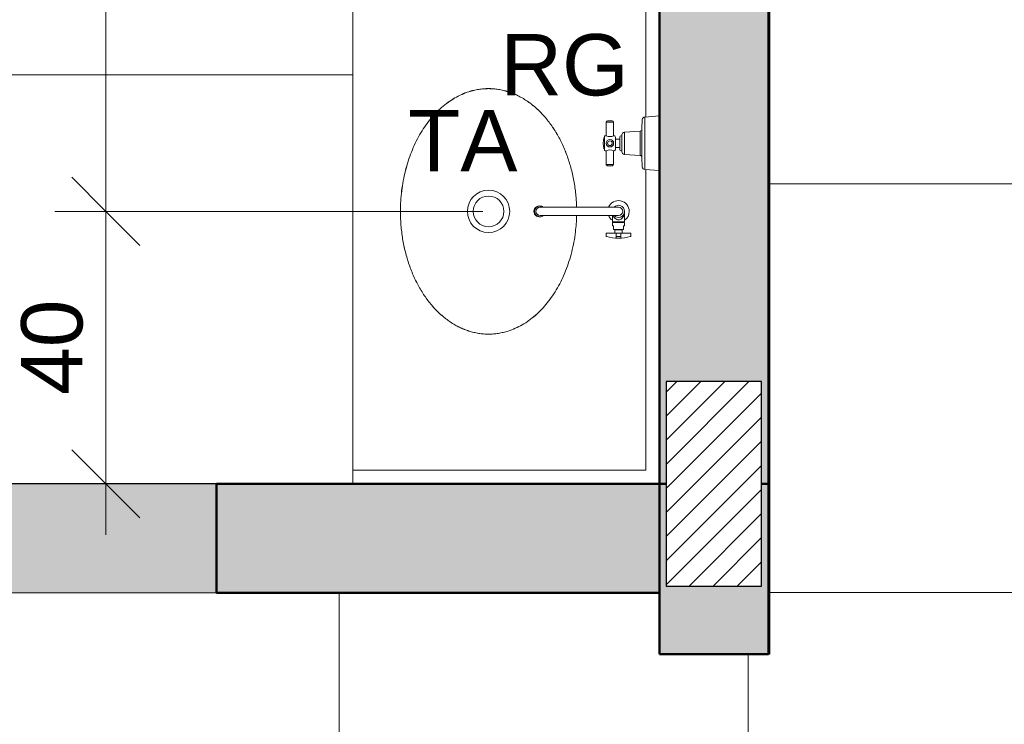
# Model space of a CAD drawing. Header units: metres. Extents: x -14 to 6.1, y -18.5 to -8.2.
# Tile 16 of 25: x -4.3 to -2.9, y -14.5 to -13.4. Entities that reach past the tile are written whole.
import ezdxf

# ---------------------------------------------------------------- set-up
doc = ezdxf.new("R2010")
doc.units = ezdxf.units.M
for name, color, linetype, lineweight in [('A-ANNO-DIMS', 7, 'Continuous', 9), ('A-ANNO-DIMS-50', 7, 'Continuous', 9), ('A-DETL-GENF', 7, 'Continuous', 5), ('A-FLOR', 7, 'Continuous', 5), ('A-FLOR-PATT', 7, 'Continuous', 5), ('A-WALL', 7, 'Continuous', 5), ('A-WALL-PATT', 7, 'Continuous', 5), ('G-ANNO-TEXT', 7, 'Continuous', 9), ('I-WALL', 7, 'Continuous', 5), ('P-SANR-FIXT', 7, 'Continuous', 5), ('Q-CASE', 7, 'Continuous', 5)]:
    doc.layers.add(name, color=color, linetype=linetype, lineweight=lineweight)
doc.layers.add('A-DETL', color=7, linetype='Continuous', lineweight=5, true_color=0x00a600)
doc.styles.add('Arial_2', font='arial.ttf', dxfattribs={"height": 0.09})
doc.dimstyles.new('Com_linha__ref__contínua__-_Cor_Vermelha_Arial_1_8mm', dxfattribs={"dimscale": 0.3048, "dimtxt": 0.091823, "dimasz": 0.328084, "dimexe": 0.246063, "dimexo": 0.246063, "dimgap": 0.024606, "dimtad": 1, "dimdec": 1, "dimlfac": 100, "dimrnd": 0.1, "dimdsep": 46, "dimtxsty": 'Arial_2', "dimblk1": 'OBLIQUE', "dimblk2": 'OBLIQUE', "dimsah": 1, "dimcen": 0.09, "dimdle": 0.246063, "dimazin": 0, "dimtfac": 1, "dimtdec": 4, "dimtix": 1, "dimtmove": 0, "dimatfit": 3, "dimfxl": 1, "dimtvp": 1, "dimtolj": 1, "dimtzin": 0, "dimarcsym": 2})

# ---------------------------------------------------------------- blocks, each defined once
blk = doc.blocks.new('TAMPO GRANITO2 - TAMPO GRANITO-2002902-PTS_ HIDRAULICOS')
at = {"layer": 'Q-CASE', "color": 8, "true_color": 0x808080}
for p, q in [((-3.8837, -13.315), (-3.8837, -14.095)), ((-3.4537, -13.315), (-3.8837, -13.315)), ((-3.4337, -13.315), (-3.4537, -13.315)), ((-3.4537, -13.315), (-3.4537, -13.5764)), ((-3.4537, -13.6536), (-3.4537, -14.095)), ((-3.4537, -14.095), (-3.8837, -14.095)), ((-3.8837, -14.095), (-3.8837, -14.115))]:
    blk.add_line(p, q, dxfattribs=at)
for points, knots in [([(-3.8137, -13.715), (-3.8137, -13.7048), (-3.8127, -13.6896), (-3.8097, -13.6701), (-3.8066, -13.6555), (-3.8025, -13.6413), (-3.7977, -13.6279), (-3.792, -13.6148), (-3.7856, -13.6026), (-3.7785, -13.5912), (-3.7706, -13.5805), (-3.7623, -13.571), (-3.7533, -13.5623), (-3.7438, -13.5548), (-3.734, -13.5484), (-3.7237, -13.5432), (-3.7144, -13.5396), (-3.7061, -13.5374), (-3.6989, -13.5359), (-3.6916, -13.5351), (-3.6844, -13.5348), (-3.6772, -13.5351), (-3.6699, -13.5359), (-3.6627, -13.5374), (-3.6556, -13.5393), (-3.6486, -13.5418), (-3.6417, -13.5449), (-3.6348, -13.5485), (-3.6283, -13.5526), (-3.6218, -13.5573), (-3.6156, -13.5624), (-3.6095, -13.5681), (-3.6037, -13.5741), (-3.5982, -13.5806), (-3.5929, -13.5876), (-3.5879, -13.595), (-3.5832, -13.6027), (-3.5789, -13.6107), (-3.5749, -13.6191), (-3.5711, -13.6279), (-3.5678, -13.6368), (-3.5649, -13.646), (-3.5623, -13.6555), (-3.5601, -13.6652), (-3.5577, -13.6782), (-3.5559, -13.6926), (-3.5553, -13.7041), (-3.5552, -13.7088)], [-1, -1, -1, -1, -0.9464286, -0.9196429, -0.8928571, -0.8660714, -0.8392857, -0.8125, -0.7857143, -0.7589286, -0.7321429, -0.7053571, -0.6785714, -0.6517857, -0.625, -0.5982143, -0.5714286, -0.5535714, -0.5357143, -0.5178571, -0.5, -0.4821429, -0.4642857, -0.4464286, -0.4285714, -0.4107143, -0.3928571, -0.375, -0.3571429, -0.3392857, -0.3214286, -0.3035714, -0.2857143, -0.2678571, -0.25, -0.2321429, -0.2142857, -0.1964286, -0.1785714, -0.1607143, -0.1428571, -0.125, -0.1071429, -0.0892857, -0.0714286, -0.0357143, -0.0109088, -0.0109088, -0.0109088, -0.0109088]), ([(-3.5552, -13.7213), (-3.5554, -13.7294), (-3.5563, -13.7424), (-3.559, -13.76), (-3.5622, -13.7746), (-3.5662, -13.7888), (-3.5711, -13.8022), (-3.5768, -13.8153), (-3.5832, -13.8275), (-3.5903, -13.8389), (-3.5982, -13.8496), (-3.6065, -13.8591), (-3.6155, -13.8678), (-3.625, -13.8753), (-3.6348, -13.8816), (-3.6451, -13.8869), (-3.6544, -13.8904), (-3.6627, -13.8927), (-3.6699, -13.8941), (-3.6772, -13.895), (-3.6844, -13.8953), (-3.6916, -13.895), (-3.6989, -13.8941), (-3.7061, -13.8927), (-3.7132, -13.8908), (-3.7202, -13.8883), (-3.7271, -13.8852), (-3.7339, -13.8815), (-3.7405, -13.8774), (-3.7469, -13.8728), (-3.7532, -13.8677), (-3.7593, -13.862), (-3.765, -13.856), (-3.7706, -13.8495), (-3.7759, -13.8425), (-3.7809, -13.8351), (-3.7855, -13.8274), (-3.7899, -13.8194), (-3.7939, -13.8109), (-3.7976, -13.8022), (-3.8009, -13.7933), (-3.8039, -13.7841), (-3.8065, -13.7746), (-3.8087, -13.7649), (-3.8111, -13.7519), (-3.8131, -13.7354), (-3.8137, -13.7219), (-3.8137, -13.715)], [-0.9890908, -0.9890908, -0.9890908, -0.9890908, -0.9464286, -0.9196429, -0.8928571, -0.8660714, -0.8392857, -0.8125, -0.7857143, -0.7589286, -0.7321429, -0.7053571, -0.6785714, -0.6517857, -0.625, -0.5982143, -0.5714286, -0.5535714, -0.5357143, -0.5178571, -0.5, -0.4821429, -0.4642857, -0.4464286, -0.4285714, -0.4107143, -0.3928571, -0.375, -0.3571429, -0.3392857, -0.3214286, -0.3035714, -0.2857143, -0.2678571, -0.25, -0.2321429, -0.2142857, -0.1964286, -0.1785714, -0.1607143, -0.1428571, -0.125, -0.1071429, -0.0892857, -0.0714286, -0.0357143, 0, 0, 0, 0])]:
    blk.add_open_spline(points, degree=3, knots=knots, dxfattribs=at)
blk = doc.blocks.new('TORNEIRA DE MESA_ BICA MÓVEL_ BICA ALTA - 1167_C34_Cromado CR10-2217854-PTS_ HIDRAULICOS')
at = {"layer": 'P-SANR-FIXT', "color": 5, "true_color": 0x0000ff}
for p, q in [((0.0362, -0.0918), (0.0321, -0.0918)), ((0.0321, -0.0918), (0.0321, -0.1045)), ((-0.0061, -0.1245), (-0.0061, -0.11)), ((0.0016, -0.1012), (0.0131, -0.1012)), ((0.0061, -0.1245), (0.0061, -0.11)), ((0.0156, -0.1012), (0.0131, -0.1012)), ((0.0156, -0.1023), (0.0156, -0.1012)), ((0.0164, -0.1023), (0.0156, -0.1023)), ((0.0156, -0.1023), (0.0156, -0.1177)), ((0.0212, -0.1014), (0.0164, -0.1014)), ((0.0164, -0.1014), (0.0164, -0.1023)), ((0.0164, -0.1177), (0.0164, -0.1023)), ((0.0212, -0.1025), (0.0212, -0.1014)), ((0.0264, -0.1025), (0.0212, -0.1025)), ((0.0264, -0.1056), (0.0264, -0.1025)), ((0.0272, -0.1056), (0.0264, -0.1056)), ((0.0264, -0.1056), (0.0264, -0.1144)), ((0.0264, -0.1175), (0.0264, -0.1144)), ((0.0264, -0.1144), (0.0272, -0.1144)), ((0.0321, -0.1045), (0.0272, -0.1046)), ((0.0272, -0.1046), (0.0272, -0.1056)), ((0.0272, -0.1144), (0.0272, -0.1056)), ((0.0272, -0.1144), (0.0272, -0.1154)), ((0.0272, -0.1154), (0.0321, -0.1155)), ((0.0321, -0.1045), (0.0321, -0.1155)), ((0.0393, -0.1065), (0.0321, -0.1065)), ((0.0395, -0.1135), (0.0321, -0.1135)), ((0.0321, -0.1155), (0.0321, -0.1283)), ((-0.0061, -0.1245), (-0.0061, -0.2204)), ((0.0131, -0.1188), (0.0061, -0.1188)), ((0.0061, -0.2204), (0.0061, -0.1245)), ((0.0131, -0.1188), (0.0156, -0.1188)), ((0.0156, -0.1188), (0.0156, -0.1177)), ((0.0156, -0.1177), (0.0164, -0.1177)), ((0.0164, -0.1177), (0.0164, -0.1186)), ((0.0164, -0.1186), (0.0212, -0.1186)), ((0.0212, -0.1186), (0.0212, -0.1175)), ((0.0212, -0.1175), (0.0264, -0.1175)), ((0.0321, -0.1283), (0.0362, -0.1283)), ((-0.0061, -0.2204), (-0.0061, -0.2251)), ((0.0061, -0.2204), (0.0061, -0.2251))]:
    blk.add_line(p, q, dxfattribs=at)
for centre, radius, start, end in [((0, -0.11), 0.0158, 90, 247.169), ((0, -0.11), 0.00894, 313.2171, 226.7829), ((0, -0.11), 0.0158, 33.7501, 90), ((0.0362, -0.0925), 0.000702, 17.5666, 90), ((-0.0193, -0.11), 0.0588, 360, 17.5666), ((0, -0.11), 0.00612, 0, 180), ((-0.0003, -0.1204), 0.0193, 70.6394, 84.83), ((0.0013, -0.1137), 0.0125, 42.7237, 67.2763), ((0.0024, -0.1076), 0.0108, 290.089, 316.6245), ((0.0043, -0.1093), 0.00827, 316.6245, 355.3755), ((0.0049, -0.1104), 0.00765, 3.2763, 42.7237), ((-0.0193, -0.11), 0.0561, 356.4132, 3.5868), ((-0.0193, -0.11), 0.0588, 342.4334, 360), ((0, -0.11), 0.0158, 292.831, 326.2499), ((0.0362, -0.1275), 0.000702, 270, 342.4334), ((0.0026, -0.2262), 0.0105, 146.3261, 180), ((0, -0.2252), 0.00788, 151.5421, 28.4579), ((0, -0.2262), 0.00788, 180, 0.0265), ((0, -0.2251), 0.00612, 180, 360), ((-0.0026, -0.2262), 0.0105, 0.0199, 33.6739)]:
    blk.add_arc(centre, radius, start, end, dxfattribs=at)
blk = doc.blocks.new('CUBA OVAL DE EMBUTIR PEQUENA - L_59_17_Branco Gelo GE17-2754372-PTS_ HIDRAULICOS')
at = {"layer": 'P-SANR-FIXT', "color": 5, "true_color": 0x0000ff}
for radius in [0.0311, 0.0225]:
    blk.add_circle((0, 0.0025), radius, dxfattribs=at)
for points, knots in [([(0, 0.1318), (-0.0068, 0.1318), (-0.0204, 0.1312), (-0.0369, 0.1292), (-0.0499, 0.1268), (-0.0595, 0.1246), (-0.069, 0.122), (-0.0782, 0.1191), (-0.0871, 0.1157), (-0.0959, 0.112), (-0.1043, 0.108), (-0.1124, 0.1036), (-0.1201, 0.099), (-0.1274, 0.094), (-0.1344, 0.0887), (-0.1409, 0.0832), (-0.147, 0.0774), (-0.1526, 0.0713), (-0.1578, 0.065), (-0.1624, 0.0586), (-0.1665, 0.052), (-0.1701, 0.0452), (-0.1732, 0.0383), (-0.1757, 0.0313), (-0.1777, 0.0242), (-0.1791, 0.017), (-0.18, 0.0097), (-0.1803, 0.0025), (-0.18, -0.0047), (-0.1791, -0.012), (-0.1777, -0.0192), (-0.1754, -0.0275), (-0.1719, -0.0368), (-0.1666, -0.0471), (-0.1603, -0.0569), (-0.1527, -0.0664), (-0.1441, -0.0754), (-0.1345, -0.0837), (-0.1239, -0.0916), (-0.1125, -0.0987), (-0.1002, -0.1051), (-0.0872, -0.1108), (-0.0737, -0.1156), (-0.0596, -0.1197), (-0.045, -0.1229), (-0.0274, -0.1256), (-0.0144, -0.1265), (-0.0063, -0.1267)], [0, 0, 0, 0, 0.0357143, 0.0714286, 0.0892857, 0.1071429, 0.125, 0.1428571, 0.1607143, 0.1785714, 0.1964286, 0.2142857, 0.2321429, 0.25, 0.2678571, 0.2857143, 0.3035714, 0.3214286, 0.3392857, 0.3571429, 0.375, 0.3928571, 0.4107143, 0.4285714, 0.4464286, 0.4642857, 0.4821429, 0.5, 0.5178571, 0.5357143, 0.5535714, 0.5714286, 0.5982143, 0.625, 0.6517857, 0.6785714, 0.7053571, 0.7321429, 0.7589286, 0.7857143, 0.8125, 0.8392857, 0.8660714, 0.8928571, 0.9196429, 0.9464286, 0.9890912, 0.9890912, 0.9890912, 0.9890912]), ([(0.0063, -0.1267), (0.011, -0.1266), (0.0224, -0.126), (0.0369, -0.1242), (0.0499, -0.1218), (0.0595, -0.1196), (0.069, -0.117), (0.0782, -0.1141), (0.0871, -0.1107), (0.0959, -0.107), (0.1043, -0.103), (0.1124, -0.0986), (0.1201, -0.094), (0.1274, -0.089), (0.1344, -0.0837), (0.1409, -0.0782), (0.147, -0.0724), (0.1526, -0.0663), (0.1578, -0.06), (0.1624, -0.0536), (0.1665, -0.047), (0.1701, -0.0402), (0.1732, -0.0333), (0.1757, -0.0263), (0.1777, -0.0192), (0.1791, -0.012), (0.18, -0.0047), (0.1803, 0.0025), (0.18, 0.0097), (0.1791, 0.017), (0.1777, 0.0242), (0.1754, 0.0325), (0.1719, 0.0418), (0.1666, 0.0521), (0.1603, 0.0619), (0.1527, 0.0714), (0.1441, 0.0804), (0.1345, 0.0887), (0.1239, 0.0966), (0.1125, 0.1037), (0.1002, 0.1101), (0.0872, 0.1158), (0.0737, 0.1206), (0.0596, 0.1247), (0.045, 0.1279), (0.0254, 0.1309), (0.0103, 0.1318), (0, 0.1318)], [0.0109088, 0.0109088, 0.0109088, 0.0109088, 0.0357143, 0.0714286, 0.0892857, 0.1071429, 0.125, 0.1428571, 0.1607143, 0.1785714, 0.1964286, 0.2142857, 0.2321429, 0.25, 0.2678571, 0.2857143, 0.3035714, 0.3214286, 0.3392857, 0.3571429, 0.375, 0.3928571, 0.4107143, 0.4285714, 0.4464286, 0.4642857, 0.4821429, 0.5, 0.5178571, 0.5357143, 0.5535714, 0.5714286, 0.5982143, 0.625, 0.6517857, 0.6785714, 0.7053571, 0.7321429, 0.7589286, 0.7857143, 0.8125, 0.8392857, 0.8660714, 0.8928571, 0.9196429, 0.9464286, 1, 1, 1, 1])]:
    blk.add_open_spline(points, degree=3, knots=knots, dxfattribs=at)
blk = doc.blocks.new('REGISTRO DE GAVETA COM CANOPLA CROMADA - 4900_C37_GD_Cromado CR10_1 1_2_-V7-PTS_ HIDRAULICOS')
at = {"layer": 'P-SANR-FIXT', "color": 5, "true_color": 0x0000ff}
for p, q in [((-3.4093, -13.5943), (-3.4088, -13.5804)), ((-3.4051, -13.5765), (-3.3837, -13.575)), ((-3.4051, -13.6535), (-3.4051, -13.5765)), ((-3.4617, -13.604), (-3.4618, -13.584)), ((-3.4618, -13.584), (-3.4508, -13.584)), ((-3.4598, -13.582), (-3.4528, -13.582)), ((-3.4508, -13.584), (-3.4508, -13.604)), ((-3.4093, -13.6358), (-3.4093, -13.5943)), ((-3.4653, -13.6069), (-3.4643, -13.6069)), ((-3.4643, -13.6069), (-3.4643, -13.605)), ((-3.4643, -13.6232), (-3.4643, -13.6069)), ((-3.4633, -13.604), (-3.4617, -13.604)), ((-3.4483, -13.6059), (-3.4483, -13.6089)), ((-3.4483, -13.6089), (-3.4416, -13.6089)), ((-3.4483, -13.6089), (-3.4483, -13.6212)), ((-3.4416, -13.6089), (-3.4416, -13.6055)), ((-3.4416, -13.6089), (-3.4416, -13.6212)), ((-3.4387, -13.6055), (-3.4387, -13.6028)), ((-3.4387, -13.6055), (-3.4387, -13.6245)), ((-3.435, -13.5988), (-3.4121, -13.5972)), ((-3.435, -13.6313), (-3.435, -13.5988)), ((-3.4121, -13.5972), (-3.4121, -13.6329)), ((-3.4643, -13.6232), (-3.4653, -13.6232)), ((-3.4643, -13.625), (-3.4643, -13.6232)), ((-3.4416, -13.6212), (-3.4483, -13.6212)), ((-3.4483, -13.6212), (-3.4483, -13.6242)), ((-3.4416, -13.6245), (-3.4416, -13.6212)), ((-3.4617, -13.626), (-3.4633, -13.626)), ((-3.4618, -13.646), (-3.4617, -13.626)), ((-3.4508, -13.6261), (-3.4508, -13.646)), ((-3.4387, -13.6273), (-3.4387, -13.6245)), ((-3.4121, -13.6329), (-3.435, -13.6313)), ((-3.4088, -13.6497), (-3.4093, -13.6358)), ((-3.4508, -13.646), (-3.4618, -13.646)), ((-3.4528, -13.648), (-3.4598, -13.648)), ((-3.3837, -13.655), (-3.4051, -13.6535))]:
    blk.add_line(p, q, dxfattribs=at)
for radius in [0.0055, 0.00344]:
    blk.add_circle((-3.4563, -13.615), radius, dxfattribs=at)
for centre, radius, start, end in [((-3.4048, -13.5805), 0.004, 94, 178), ((-3.4598, -13.584), 0.002, 89.9988, 179.9988), ((-3.4528, -13.584), 0.002, 359.9988, 89.9988), ((-3.4123, -13.5942), 0.003, 274, 358), ((-3.4237, -13.6151), 0.0423, 168.8918, 191.0638), ((-3.4633, -13.605), 0.001, 90.0172, 180), ((-3.4563, -13.5927), 0.0126, 244.1761, 295.9866), ((-3.4502, -13.6059), 0.00193, 0, 107.0655), ((-3.4401, -13.6055), 0.0015, 93.8226, 180), ((-3.4402, -13.6055), 0.0015, 0, 90), ((-3.4347, -13.6028), 0.004, 94, 180), ((-3.4633, -13.625), 0.001, 180, 269.9828), ((-3.4563, -13.6358), 0.0112, 60.5966, 119.2407), ((-3.4502, -13.6242), 0.00193, 252.9345, 0), ((-3.4401, -13.6245), 0.0015, 180, 266.1774), ((-3.4402, -13.6245), 0.0015, 270, 0), ((-3.4347, -13.6273), 0.004, 180, 266), ((-3.4123, -13.6359), 0.003, 2, 86), ((-3.4598, -13.646), 0.002, 180.0012, 270.0012), ((-3.4528, -13.646), 0.002, 270.0012, 0.0012), ((-3.4048, -13.6496), 0.004, 182, 266)]:
    blk.add_arc(centre, radius, start, end, dxfattribs=at)
blk = doc.blocks.new('DIMBLOCK3-PTS_ HIDRAULICOS')
at = {"layer": 'A-ANNO-DIMS-50', "color": 242, "true_color": 0xbd2b2e, "transparency": 16777216}
for p, q in [((-4.1959, -13.64), (-4.1959, -14.19)), ((-4.1959, -13.715), (-4.2459, -13.665)), ((-4.1959, -13.715), (-4.2709, -13.715)), ((-4.1959, -13.715), (-4.1459, -13.765)), ((-4.1959, -13.715), (-3.6429, -13.715)), ((-4.1959, -14.115), (-4.2459, -14.065)), ((-4.1959, -14.115), (-4.2001, -14.115)), ((-4.1959, -14.115), (-4.1459, -14.165)), ((-4.1959, -14.115), (-4.1209, -14.115))]:
    blk.add_line(p, q, dxfattribs=at)
at = {"layer": 'A-ANNO-DIMS-50', "color": 0, "transparency": 16777216, "insert": (-4.3202, -13.9843), "char_height": 0.09, "width": 0.16613, "attachment_point": 1, "rotation": 90, "line_spacing_factor": 0.941778, "style": 'Arial_2'}
blk.add_mtext('40', dxfattribs=at)
blk = doc.blocks.new('_Oblique')
at = {"color": 0, "linetype": 'ByBlock', "lineweight": -2}
blk.add_line((-0.5, -0.5), (0.5, 0.5), dxfattribs=at)
blk = doc.blocks.new('DIMBLOCK25-PTS_ HIDRAULICOS')
at = {"layer": 'A-ANNO-DIMS-50', "color": 242, "true_color": 0xbd2b2e, "transparency": 16777216}
for p, q in [((-4.1959, -12.715), (-4.2459, -12.665)), ((-4.1959, -12.715), (-4.2709, -12.715)), ((-4.1959, -13.79), (-4.1959, -12.715)), ((-4.1959, -12.715), (-4.1459, -12.765)), ((-4.1959, -12.715), (-3.4227, -12.715)), ((-4.1959, -13.715), (-4.2459, -13.665)), ((-4.1959, -13.715), (-4.2709, -13.715)), ((-4.1959, -13.715), (-4.1459, -13.765)), ((-4.1959, -13.715), (-3.6429, -13.715))]:
    blk.add_line(p, q, dxfattribs=at)
at = {"layer": 'A-ANNO-DIMS-50', "color": 0, "transparency": 16777216, "insert": (-4.3202, -13.3189), "char_height": 0.09, "width": 0.249194, "attachment_point": 1, "rotation": 90, "line_spacing_factor": 0.941778, "style": 'Arial_2'}
blk.add_mtext('100', dxfattribs=at)

msp = doc.modelspace()

# ---------------------------------------------------------------- hatches: boundary and pattern name
at = {"layer": 'A-DETL-GENF', "true_color": 0x464646}
h = msp.add_hatch(dxfattribs=at)
h.set_pattern_fill('FP_6', color=49, style=0, pattern_type=2)
h.set_pattern_definition([(45, (0, 0), (-0.01767767, 0.01767767), [])])
h.paths.add_polyline_path([(-3.1337, -18.225), (-3.0637, -18.225), (-3.0637, -18.085), (-3.3637, -18.085), (-3.3637, -18.225), (-3.1387, -18.225)])
h.paths.add_polyline_path([(-8.0236, -18.225), (-8.0236, -18.085), (-8.3236, -18.085), (-8.3236, -18.225)])
h.paths.add_polyline_path([(-6.0936, -18.225), (-6.0237, -18.225), (-6.0237, -18.085), (-6.3237, -18.085), (-6.3237, -18.225), (-6.0986, -18.225)])
h.paths.add_polyline_path([(0.1964, -18.225), (0.4964, -18.225), (0.4964, -18.085), (0.1964, -18.085)])
h.paths.add_polyline_path([(0.4964, -15.625), (0.4964, -15.325), (0.3564, -15.325), (0.3564, -15.625), (0.3812, -15.625)])
h.paths.add_polyline_path([(-3.3737, -15.465), (-3.0737, -15.465), (-3.0737, -15.325), (-3.3737, -15.325)])
h.paths.add_polyline_path([(-0.9736, -15.465), (-0.6736, -15.465), (-0.6736, -15.325), (-0.9736, -15.325), (-0.9736, -15.4602)])
h.paths.add_polyline_path([(-5.1436, -15.465), (-4.9937, -15.4649), (-4.9937, -15.325), (-5.2937, -15.325), (-5.2937, -15.465)])
h.paths.add_polyline_path([(-6.0237, -15.465), (-6.0237, -15.325), (-6.3237, -15.325), (-6.3237, -15.465), (-6.1636, -15.465)])
h.paths.add_polyline_path([(-8.1736, -15.465), (-8.0236, -15.465), (-8.0236, -15.325), (-8.3236, -15.325), (-8.3236, -15.465), (-8.1836, -15.465)])
h.paths.add_polyline_path([(0.4964, -14.515), (0.4964, -14.215), (0.3564, -14.215), (0.3564, -14.515)])
h.paths.add_polyline_path([(-3.3736, -14.2649), (-3.2337, -14.2649), (-3.2337, -13.9649), (-3.3737, -13.9649), (-3.3737, -14.2649)])
h.paths.add_polyline_path([(-5.0038, -14.2649), (-4.9937, -14.2649), (-4.9937, -13.9649), (-5.1337, -13.9649), (-5.1337, -14.2649), (-5.0636, -14.2649)])
h.paths.add_polyline_path([(-0.6736, -11.545), (-0.6736, -11.245), (-0.8136, -11.245), (-0.8136, -11.545), (-0.7615, -11.545)])
h.paths.add_polyline_path([(-3.3725, -11.545), (-3.2337, -11.545), (-3.2337, -11.245), (-3.3737, -11.245), (-3.3737, -11.545)])
h.paths.add_polyline_path([(-7.3937, -11.385), (-7.3937, -11.245), (-7.6937, -11.245), (-7.6936, -11.385), (-7.5168, -11.385)])
h.paths.add_polyline_path([(-4.9886, -11.3849), (-4.8337, -11.3849), (-4.8337, -11.2449), (-5.1337, -11.245), (-5.1337, -11.3849), (-5.0636, -11.3849)])
at = {"layer": 'A-FLOR-PATT', "true_color": 0x787878}
h = msp.add_hatch(dxfattribs=at)
h.set_pattern_fill('FP_5', color=8, style=0, pattern_type=2)
h.set_pattern_definition([(0, (-2.654, -16.075), (0, 0.6), []), (90, (-2.654, -16.075), (-0.6, 4e-17), [])])
h.paths.add_polyline_path([(-6.0136, -18.075), (-5.2136, -18.075), (-5.2136, -17.575), (-4.0136, -17.575), (-4.0136, -18.075), (-3.2137, -18.075), (-3.2137, -16.425), (-3.0537, -16.425), (-3.0537, -18.075), (0.3464, -18.075), (0.3464, -15.475), (-1.0286, -15.475), (-1.0286, -15.485), (-1.2286, -15.485), (-1.2286, -15.6374), (-2.0286, -15.6374), (-2.0286, -15.485), (-2.2286, -15.485), (-2.2286, -15.475), (-3.3837, -15.475), (-3.3837, -15.265), (-3.2237, -15.265), (-3.2237, -15.315), (-2.2336, -15.315), (-2.2336, -14.845), (-0.8236, -14.845), (-0.8236, -11.395), (-3.2217, -11.395), (-3.2217, -14.365), (-3.3837, -14.365), (-3.3837, -14.275), (-4.9836, -14.275), (-4.9836, -14.365), (-5.1436, -14.365), (-5.1436, -11.395), (-7.5437, -11.395), (-7.5437, -13.905), (-7.0737, -13.905), (-7.0737, -15.315), (-5.1436, -15.315), (-5.1436, -15.265), (-4.9836, -15.265), (-4.9836, -15.475), (-6.0136, -15.475), (-6.0136, -17.9379)])
h.paths.add_polyline_path([(-4.6136, -17.7955), (-4.6084, -17.7948), (-4.6036, -17.7928), (-4.5994, -17.7897), (-4.5963, -17.7855), (-4.5943, -17.7807), (-4.5936, -17.7755), (-4.5943, -17.7703), (-4.5963, -17.7655), (-4.5994, -17.7614), (-4.6036, -17.7582), (-4.6084, -17.7562), (-4.6136, -17.7555), (-4.6188, -17.7562), (-4.6236, -17.7582), (-4.6277, -17.7614), (-4.6309, -17.7655), (-4.6329, -17.7703), (-4.6336, -17.7755), (-4.6329, -17.7807), (-4.6309, -17.7855), (-4.6277, -17.7897), (-4.6236, -17.7928), (-4.6188, -17.7948)])
h.paths.add_polyline_path([(-1.242, -13.705), (-1.242, -13.57), (-1.2474, -13.57), (-1.2474, -13.5), (-1.242, -13.5), (-1.242, -13.365), (-0.892, -13.365), (-0.892, -13.705)])
h.paths.add_polyline_path([(-1.1712, -11.8253), (-1.242, -11.8253), (-1.242, -11.6903), (-1.2474, -11.6903), (-1.2474, -11.6203), (-1.242, -11.6203), (-1.242, -11.4853), (-0.892, -11.4853), (-0.892, -11.8253)])
h = msp.add_hatch(dxfattribs=at)
h.set_pattern_fill('FP_2', color=8, style=0, pattern_type=2)
h.set_pattern_definition([(270, (-4.384, -12.915), (0.6, 4e-17), []), (0, (-4.384, -12.915), (0, 0.6), [])])
h.paths.add_polyline_path([(-4.9786, -14.115), (-3.8337, -14.115), (-3.8337, -13.315), (-3.3887, -13.315), (-3.3887, -12.9447), (-3.4051, -12.9435), (-3.4087, -12.9407), (-3.4088, -12.9397), (-3.4097, -12.9244), (-3.4114, -12.923), (-3.4121, -12.9229), (-3.4359, -12.9211), (-3.4386, -12.9183), (-3.4387, -12.9145), (-3.4416, -12.9145), (-3.4416, -12.9124), (-3.4483, -12.9124), (-3.4483, -12.9142), (-3.4499, -12.9161), (-3.4508, -12.9161), (-3.451, -12.937), (-3.4528, -12.938), (-3.4598, -12.938), (-3.4618, -12.936), (-3.4618, -12.916), (-3.4633, -12.916), (-3.4643, -12.915), (-3.4643, -12.9132), (-3.4653, -12.9132), (-3.4653, -12.9124), (-3.4848, -12.9124), (-3.4967, -12.9111), (-3.508, -12.9072), (-3.5181, -12.9008), (-3.5266, -12.8925), (-3.533, -12.8824), (-3.5371, -12.8712), (-3.5397, -12.8566), (-3.7294, -12.8972), (-3.7304, -12.8972), (-3.7548, -12.9009), (-3.8193, -12.9026), (-3.8831, -12.8936), (-3.9447, -12.8742), (-3.9598, -12.8652), (-3.9731, -12.8536), (-3.9866, -12.8378), (-3.9907, -12.8337), (-4.0085, -12.8042), (-4.0185, -12.7713), (-4.0222, -12.7433), (-4.0236, -12.715), (-4.0222, -12.6868), (-4.0185, -12.6588), (-4.0085, -12.6259), (-3.9907, -12.5964), (-3.9787, -12.5844), (-3.9761, -12.5809), (-3.9616, -12.5674), (-3.9447, -12.557), (-3.9318, -12.5529), (-3.8974, -12.5409), (-3.888, -12.5391), (-3.8831, -12.5376), (-3.8701, -12.5357), (-3.8523, -12.5329), (-3.8487, -12.5327), (-3.8193, -12.5286), (-3.7548, -12.5303), (-3.7416, -12.5323), (-3.7284, -12.5331), (-3.6394, -12.553), (-3.5395, -12.5746), (-3.5363, -12.5567), (-3.5308, -12.544), (-3.5222, -12.5331), (-3.5112, -12.5248), (-3.4984, -12.5196), (-3.4846, -12.5179), (-3.4184, -12.5179), (-3.4094, -12.5191), (-3.4011, -12.5225), (-3.3939, -12.528), (-3.3887, -12.5344), (-3.3887, -11.9347), (-3.4051, -11.9335), (-3.4087, -11.9307), (-3.4088, -11.9297), (-3.4097, -11.9144), (-3.4114, -11.913), (-3.4121, -11.9129), (-3.4224, -11.9122), (-3.4224, -11.9543), (-3.423, -11.9543), (-3.4235, -11.9557), (-3.4241, -11.9557), (-3.4244, -11.9563), (-3.5429, -11.9563), (-3.5429, -11.9557), (-3.5443, -11.9557), (-3.5444, -11.9543), (-3.5449, -11.9543), (-3.5449, -11.9068), (-3.5571, -11.9064), (-3.5572, -11.9052), (-3.5604, -11.9079), (-3.5633, -11.9075), (-3.5643, -11.9069), (-3.5675, -11.9087), (-3.5865, -11.9087), (-3.5884, -11.9021), (-3.592, -11.9021), (-3.597, -11.9214), (-3.6146, -11.9429), (-3.6383, -11.9543), (-3.6654, -11.9543), (-3.6905, -11.9417), (-3.7067, -11.9209), (-3.7127, -11.895), (-3.7066, -11.8687), (-3.689, -11.8471), (-3.6654, -11.8357), (-3.6383, -11.8357), (-3.6132, -11.8484), (-3.5969, -11.8691), (-3.5921, -11.8876), (-3.5917, -11.8875), (-3.5882, -11.8874), (-3.5865, -11.8814), (-3.5675, -11.8814), (-3.5643, -11.8832), (-3.562, -11.8826), (-3.56, -11.8824), (-3.5571, -11.8849), (-3.5571, -11.8833), (-3.5449, -11.8832), (-3.5449, -11.8358), (-3.5444, -11.8358), (-3.5439, -11.8344), (-3.5433, -11.8344), (-3.5429, -11.8338), (-3.4244, -11.8338), (-3.4242, -11.835), (-3.4241, -11.8344), (-3.423, -11.8344), (-3.423, -11.8358), (-3.4224, -11.8358), (-3.4224, -11.8779), (-3.4107, -11.8767), (-3.4094, -11.875), (-3.4093, -11.8739), (-3.4083, -11.8585), (-3.4051, -11.8565), (-3.3887, -11.855), (-3.3887, -11.8347), (-3.4051, -11.8335), (-3.4087, -11.8307), (-3.4088, -11.8297), (-3.4097, -11.8144), (-3.4114, -11.813), (-3.4121, -11.8129), (-3.4359, -11.8111), (-3.4386, -11.8083), (-3.4387, -11.8045), (-3.4416, -11.8045), (-3.4419, -11.8012), (-3.4483, -11.8015), (-3.4483, -11.8042), (-3.4499, -11.8061), (-3.4508, -11.8061), (-3.451, -11.827), (-3.4528, -11.828), (-3.4598, -11.828), (-3.4618, -11.826), (-3.4618, -11.806), (-3.4633, -11.806), (-3.4643, -11.805), (-3.4643, -11.8032), (-3.4653, -11.8032), (-3.4661, -11.795), (-3.4653, -11.7869), (-3.4643, -11.7869), (-3.4643, -11.785), (-3.4633, -11.784), (-3.4617, -11.784), (-3.4618, -11.764), (-3.4598, -11.762), (-3.4528, -11.762), (-3.451, -11.763), (-3.4508, -11.764), (-3.4508, -11.784), (-3.4498, -11.784), (-3.4483, -11.7859), (-3.4483, -11.7889), (-3.4416, -11.7889), (-3.4416, -11.7855), (-3.4387, -11.7855), (-3.4382, -11.7809), (-3.435, -11.7788), (-3.4107, -11.7767), (-3.4094, -11.775), (-3.4093, -11.7743), (-3.4083, -11.7585), (-3.4051, -11.7565), (-3.3887, -11.755), (-3.3887, -11.4), (-4.9786, -11.4), (-4.9786, -14.113)])
h.paths.add_polyline_path([(-3.5462, -13.0863), (-3.6129, -13.0863), (-3.6129, -13.0857), (-3.6143, -13.0857), (-3.6144, -13.0843), (-3.6149, -13.0843), (-3.6149, -12.9658), (-3.6144, -12.9658), (-3.6142, -12.9644), (-3.6133, -12.9644), (-3.6129, -12.9638), (-3.4944, -12.9638), (-3.4941, -12.9644), (-3.4935, -12.9644), (-3.493, -12.9644), (-3.493, -12.9658), (-3.4924, -12.9658), (-3.4924, -13.0843), (-3.493, -13.0843), (-3.4935, -13.0857), (-3.4941, -13.0857), (-3.4944, -13.0863), (-3.5124, -13.0863)])
h.paths.add_polyline_path([(-3.5949, -13.0723), (-3.5949, -13.072), (-3.5956, -13.072)])
h.paths.add_polyline_path([(-3.5949, -12.9788), (-3.5949, -12.9785), (-3.5968, -12.9793)])
h.paths.add_polyline_path([(-3.5094, -13.0709), (-3.5074, -13.0663), (-3.5079, -12.9822), (-3.5098, -12.9795), (-3.5124, -12.9788), (-3.5961, -12.9793), (-3.5984, -12.9807), (-3.5999, -12.9838), (-3.5994, -13.0677), (-3.5973, -13.0703), (-3.5937, -13.0713), (-3.5105, -13.0708), (-3.5093, -13.0708)])
h.paths.add_polyline_path([(-3.5949, -13.0716), (-3.5949, -13.0713), (-3.5959, -13.0713)])
h.paths.add_polyline_path([(-3.5517, -13.0708), (-3.5958, -13.0704), (-3.5984, -13.0688), (-3.5994, -13.0663), (-3.5991, -12.983), (-3.5974, -12.9803), (-3.5949, -12.9793), (-3.5111, -12.9799), (-3.509, -12.9813), (-3.5079, -12.9838), (-3.5082, -13.0669), (-3.5099, -13.0698), (-3.5124, -13.0708), (-3.5369, -13.0708)])
h.paths.add_polyline_path([(-3.5517, -13.0575), (-3.5364, -13.0523), (-3.5259, -13.0419), (-3.5212, -13.027), (-3.5263, -13.027), (-3.5302, -13.0394), (-3.5394, -13.0485), (-3.5517, -13.0528)])
h.paths.add_polyline_path([(-3.5557, -13.0575), (-3.5557, -13.0525), (-3.568, -13.0485), (-3.5772, -13.0394), (-3.5815, -13.027), (-3.5861, -13.027), (-3.5815, -13.0419), (-3.5705, -13.0528), (-3.5588, -13.0565)])
h.paths.add_polyline_path([(-3.5557, -13.0495), (-3.5557, -13.0444), (-3.5675, -13.0388), (-3.5731, -13.027), (-3.5781, -13.027), (-3.5705, -13.0426), (-3.5577, -13.0485)])
h.paths.add_polyline_path([(-3.5517, -13.0495), (-3.5361, -13.0419), (-3.5293, -13.027), (-3.5343, -13.027), (-3.5399, -13.0388), (-3.5517, -13.0444), (-3.5517, -13.0485)])
h.paths.add_polyline_path([(-3.5517, -13.0414), (-3.5419, -13.0364), (-3.5373, -13.027), (-3.5424, -13.027), (-3.5456, -13.0332), (-3.5517, -13.0367), (-3.5517, -13.0388)])
h.paths.add_polyline_path([(-3.5557, -13.0414), (-3.5557, -13.0364), (-3.5618, -13.0332), (-3.5654, -13.027), (-3.5701, -13.027), (-3.5654, -13.0367), (-3.5578, -13.0404)])
h.paths.add_polyline_path([(-3.5675, -13.023), (-3.5649, -13.0229), (-3.5618, -13.0169), (-3.5557, -13.0134), (-3.5557, -13.0087), (-3.5655, -13.0137), (-3.5701, -13.023)])
h.paths.add_polyline_path([(-3.5861, -13.023), (-3.5811, -13.0229), (-3.5772, -13.0107), (-3.568, -13.0016), (-3.5557, -12.9972), (-3.5557, -12.9926), (-3.571, -12.9977), (-3.5815, -13.0082), (-3.5861, -13.0229)])
h.paths.add_polyline_path([(-3.5373, -13.023), (-3.5424, -13.0132), (-3.5517, -13.0087), (-3.5517, -13.0137), (-3.5456, -13.0169), (-3.542, -13.023), (-3.5384, -13.023)])
h.paths.add_polyline_path([(-3.5731, -13.023), (-3.5675, -13.0113), (-3.5557, -13.0056), (-3.5557, -13.0006), (-3.5712, -13.0082), (-3.5781, -13.023), (-3.5772, -13.023)])
h.paths.add_polyline_path([(-3.5263, -13.023), (-3.5213, -13.0229), (-3.5259, -13.0082), (-3.5369, -12.9972), (-3.5517, -12.9926), (-3.5517, -12.9976), (-3.5394, -13.0016), (-3.5302, -13.0107), (-3.5263, -13.0229)])
h.paths.add_polyline_path([(-3.5293, -13.023), (-3.5369, -13.0075), (-3.5517, -13.0006), (-3.5517, -13.0056), (-3.5399, -13.0113), (-3.5343, -13.023), (-3.5302, -13.023)])
h.paths.add_polyline_path([(-3.5249, -11.9423), (-3.5249, -11.942), (-3.5256, -11.942)])
h.paths.add_polyline_path([(-3.4394, -11.9409), (-3.4374, -11.9363), (-3.4379, -11.9363), (-3.4399, -11.9398), (-3.4424, -11.9408), (-3.5258, -11.9404), (-3.5284, -11.9388), (-3.5294, -11.9363), (-3.5299, -11.9363), (-3.5299, -11.9368), (-3.5273, -11.9403), (-3.5237, -11.9413), (-3.4405, -11.9408), (-3.4394, -11.9408)])
h.paths.add_polyline_path([(-3.5249, -11.9416), (-3.5249, -11.9413), (-3.5259, -11.9413)])
h.paths.add_polyline_path([(-3.4817, -11.9275), (-3.4664, -11.9223), (-3.4618, -11.9177), (-3.4618, -11.9109), (-3.4694, -11.9185), (-3.4817, -11.9228)])
h.paths.add_polyline_path([(-3.4857, -11.9275), (-3.4857, -11.9225), (-3.498, -11.9185), (-3.5072, -11.9094), (-3.5081, -11.9068), (-3.5131, -11.9068), (-3.5115, -11.9119), (-3.5005, -11.9228)])
h.paths.add_polyline_path([(-3.4817, -11.9195), (-3.4661, -11.9119), (-3.4643, -11.9068), (-3.4689, -11.9068), (-3.4699, -11.9088), (-3.4817, -11.9144), (-3.4817, -11.9185)])
h.paths.add_polyline_path([(-3.4857, -11.9195), (-3.4857, -11.9144), (-3.4975, -11.9088), (-3.4984, -11.9068), (-3.5036, -11.9068), (-3.5005, -11.9126), (-3.4877, -11.9185)])
h.paths.add_polyline_path([(-3.4857, -11.9114), (-3.4857, -11.9068), (-3.4952, -11.9068), (-3.491, -11.9088)])
h.paths.add_polyline_path([(-3.4817, -11.9114), (-3.4722, -11.9068), (-3.4817, -11.9068), (-3.4817, -11.9088)])
h.paths.add_polyline_path([(-3.5919, -11.9017), (-3.5922, -11.9007), (-3.5921, -11.9017)])
h.paths.add_polyline_path([(-3.5913, -11.8937), (-3.592, -11.8907), (-3.5913, -11.8937)])
h.paths.add_polyline_path([(-3.5915, -11.8913), (-3.5922, -11.8884), (-3.5925, -11.8884), (-3.5917, -11.8907)])
h.paths.add_polyline_path([(-3.4722, -11.8833), (-3.4817, -11.8787), (-3.4817, -11.8833)])
h.paths.add_polyline_path([(-3.5131, -11.8833), (-3.508, -11.8833), (-3.5072, -11.8807), (-3.498, -11.8716), (-3.4857, -11.8672), (-3.4857, -11.8626), (-3.501, -11.8677), (-3.5115, -11.8782)])
h.paths.add_polyline_path([(-3.4689, -11.8833), (-3.4638, -11.8833), (-3.4669, -11.8775), (-3.4817, -11.8706), (-3.4817, -11.8756), (-3.4699, -11.8813)])
h.paths.add_polyline_path([(-3.4952, -11.8833), (-3.4857, -11.8833), (-3.4857, -11.8787), (-3.491, -11.8813)])
h.paths.add_polyline_path([(-3.5036, -11.8833), (-3.4984, -11.8833), (-3.4975, -11.8813), (-3.4857, -11.8756), (-3.4857, -11.8706), (-3.5012, -11.8782), (-3.5031, -11.8822)])
h.paths.add_polyline_path([(-3.5249, -11.8488), (-3.5249, -11.8485), (-3.5268, -11.8493)])
h.paths.add_polyline_path([(-3.5299, -11.8833), (-3.5294, -11.8833), (-3.5291, -11.853), (-3.5274, -11.8503), (-3.5249, -11.8493), (-3.4411, -11.8499), (-3.439, -11.8513), (-3.4379, -11.855), (-3.4374, -11.8538), (-3.4371, -11.8538), (-3.4398, -11.8495), (-3.4424, -11.8488), (-3.5261, -11.8493), (-3.5284, -11.8507), (-3.5299, -11.8538), (-3.5299, -11.8782)])
h.paths.add_polyline_path([(-3.4618, -11.8792), (-3.4618, -11.8723), (-3.4669, -11.8672), (-3.4817, -11.8626), (-3.4817, -11.8676), (-3.4685, -11.8724), (-3.4618, -11.8792)])
at = {"layer": 'A-FLOR-PATT', "true_color": 0xa7a7a7}
h = msp.add_hatch(dxfattribs=at)
h.set_pattern_fill('FP_4', color=253, style=0, pattern_type=2)
h.set_pattern_definition([(0, (0, 0), (0.2032, 0.0508), [0.01676, -0.13564, 0.01676, -0.13564, -0.8128]), (0, (0, 0), (0.2032, 0.0508), [-0.3048, 0.01676, -0.28804, 0.01676, -0.13564, -0.3556]), (0, (0, 0), (0.2032, 0.0508), [-0.762, 0.01676, -0.08484, 0.01676, -0.23724]), (120, (0.0762, 0.0254), (-0.14559409, 0.15057636), [0.01676, -0.13564, 0.01676, -0.13564, -0.8128]), (120, (0.0762, 0.0254), (-0.14559409, 0.15057636), [-0.3048, 0.01676, -0.28804, 0.01676, -0.13564, -0.3556]), (120, (0.0762, 0.0254), (-0.14559409, 0.15057636), [-0.762, 0.01676, -0.08484, 0.01676, -0.23724]), (240, (0.1016, 0.127), (-0.05760591, -0.20137636), [0.01676, -0.13564, 0.01676, -0.13564, -0.8128]), (240, (0.1016, 0.127), (-0.05760591, -0.20137636), [-0.3048, 0.01676, -0.28804, 0.01676, -0.13564, -0.3556]), (240, (0.1016, 0.127), (-0.05760591, -0.20137636), [-0.762, 0.01676, -0.08484, 0.01676, -0.23724])])
h.paths.add_polyline_path([(-0.0396, -15.475), (0.2964, -15.475), (0.2964, -15.315), (-0.6036, -15.315), (-0.6036, -15.475), (-0.3039, -15.475)])
h.paths.add_polyline_path([(-4.0336, -14.275), (-4.0336, -14.115), (-4.9336, -14.115), (-4.9336, -14.275), (-4.3709, -14.275)])
at = {"layer": 'A-WALL-PATT', "true_color": 0x808080}
h = msp.add_hatch(color=8, dxfattribs=at)
h.paths.add_polyline_path([(-3.3737, -14.113), (-3.3737, -13.9649), (-3.2337, -13.9649), (-3.2337, -14.113), (-3.2237, -14.113), (-3.2237, -11.395), (-3.2337, -11.395), (-3.2337, -11.545), (-3.3737, -11.545), (-3.3737, -11.395), (-3.3837, -11.395), (-3.3837, -14.113)])
h.paths.add_polyline_path([(-3.3037, -12.1332), (-3.3106, -12.1323), (-3.317, -12.1296), (-3.3225, -12.1254), (-3.3267, -12.1199), (-3.3294, -12.1135), (-3.3303, -12.1066), (-3.3294, -12.0997), (-3.3267, -12.0933), (-3.3225, -12.0878), (-3.317, -12.0836), (-3.3106, -12.0809), (-3.3037, -12.08), (-3.2968, -12.0809), (-3.2904, -12.0836), (-3.2849, -12.0878), (-3.2807, -12.0933), (-3.278, -12.0997), (-3.2771, -12.1066), (-3.278, -12.1135), (-3.2807, -12.1199), (-3.2849, -12.1254), (-3.2904, -12.1296), (-3.2968, -12.1323)])
at = {"layer": 'A-WALL-PATT', "true_color": 0xc0c0c0}
msp.add_hatch(color=9, dxfattribs=at).paths.add_polyline_path([(-3.2217, -14.365), (-3.2217, -11.395), (-3.2237, -11.395), (-3.2237, -14.365)])
at = {"layer": 'A-WALL-PATT', "true_color": 0x808080}
h = msp.add_hatch(color=8, dxfattribs=at)
h.paths.add_polyline_path([(-3.3737, -15.315), (-3.2237, -15.315), (-3.2237, -15.265), (-3.3837, -15.265), (-3.3837, -15.315)])
h.paths.add_polyline_path([(-3.2237, -14.365), (-3.2237, -14.115), (-3.2337, -14.115), (-3.2337, -14.2649), (-3.3737, -14.2649), (-3.3737, -14.115), (-3.3837, -14.115), (-3.3837, -14.365), (-3.3737, -14.365)])
at = {"layer": 'I-WALL', "true_color": 0x808080}
h = msp.add_hatch(color=8, dxfattribs=at)
h.paths.add_polyline_path([(-3.2237, -14.115), (-3.2237, -14.113), (-3.2337, -14.113), (-3.2337, -14.115)])
h.paths.add_polyline_path([(-3.3812, -14.115), (-3.3737, -14.115), (-3.3737, -14.113), (-3.3837, -14.113), (-3.3837, -14.115)])
h = msp.add_hatch(color=8, dxfattribs=at)
h.paths.add_polyline_path([(-3.649, -14.275), (-3.3837, -14.275), (-3.3837, -14.115), (-4.0336, -14.115), (-4.0336, -14.275)])
h.paths.add_polyline_path([(-4.9336, -14.275), (-4.9336, -14.115), (-4.9836, -14.115), (-4.9836, -14.275)])

# ---------------------------------------------------------------- linework, layer by layer
at = {"layer": 'A-DETL', "color": 7, "lineweight": 25}
for p, q in [((-3.3737, -13.9649), (-3.3737, -14.2649)), ((-3.2337, -13.9649), (-3.3737, -13.9649)), ((-3.2337, -14.2649), (-3.2337, -13.9649)), ((-3.3737, -14.2649), (-3.2337, -14.2649))]:
    msp.add_line(p, q, dxfattribs=at)
at = {"layer": 'A-FLOR'}
for p, q in [((-4.0336, -14.115), (-4.9336, -14.115)), ((-4.9336, -14.275), (-4.0336, -14.275))]:
    msp.add_line(p, q, dxfattribs=at)
at = {"layer": 'A-WALL'}
for p, q in [((-3.2217, -11.395), (-3.2217, -14.365)), ((-3.2217, -14.365), (-3.2237, -14.365))]:
    msp.add_line(p, q, dxfattribs=at)
at = {"layer": 'I-WALL', "lineweight": 50}
for p, q in [((-3.3837, -11.235), (-3.3837, -14.365)), ((-3.2237, -11.395), (-3.2237, -14.365)), ((-4.0336, -14.275), (-4.0336, -14.115)), ((-4.0336, -14.115), (-3.3737, -14.115)), ((-3.2337, -14.115), (-3.2237, -14.115)), ((-3.3837, -14.275), (-4.0336, -14.275)), ((-3.3837, -14.365), (-3.2237, -14.365))]:
    msp.add_line(p, q, dxfattribs=at)

# ---------------------------------------------------------------- block references
at = {"layer": 'P-SANR-FIXT', "color": 5, "true_color": 0x0000ff}
for name, p, rotation in [('CUBA OVAL DE EMBUTIR PEQUENA - L_59_17_Branco Gelo GE17-2754372-PTS_ HIDRAULICOS', (-3.6319, -13.715), 89.99999999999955), ('TORNEIRA DE MESA_ BICA MÓVEL_ BICA ALTA - 1167_C34_Cromado CR10-2217854-PTS_ HIDRAULICOS', (-3.3337, -13.715), 269.9999999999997)]:
    msp.add_blockref(name, p, dxfattribs=dict(at, rotation=rotation))
msp.add_blockref('REGISTRO DE GAVETA COM CANOPLA CROMADA - 4900_C37_GD_Cromado CR10_1 1_2_-V7-PTS_ HIDRAULICOS', (0, 0), dxfattribs=at)
at = {"layer": 'Q-CASE', "color": 8, "true_color": 0x808080}
msp.add_blockref('TAMPO GRANITO2 - TAMPO GRANITO-2002902-PTS_ HIDRAULICOS', (0.05, 0), dxfattribs=at)

# ---------------------------------------------------------------- texts
at = {"layer": 'G-ANNO-TEXT', "color": 5, "true_color": 0x0000ff, "char_height": 0.09, "attachment_point": 1, "style": 'Arial_2'}
for s, insert, width in [('RG', (-3.6173, -13.4548), 0.224472), ('TA', (-3.7526, -13.5662), 0.192405)]:
    msp.add_mtext(s, dxfattribs=dict(at, insert=insert, width=width))

# ---------------------------------------------------------------- dimensions: what is measured, and where the dimension line sits
at = {"layer": 'A-ANNO-DIMS', "color": 242, "true_color": 0xbd2b2e}
for base, p2, override, picture, middle in [((-4.1959, -12.715), (-3.3477, -12.715), {"dimpost": '<>', "dimfxl": 1.023939}, 'DIMBLOCK25-PTS_ HIDRAULICOS', (-4.2493, -13.215)), ((-4.1959, -14.115), (-4.1251, -14.115), {"dimpost": '<>', "dimfxl": 0.685981}, 'DIMBLOCK3-PTS_ HIDRAULICOS', (-4.2493, -13.915))]:
    dim = msp.add_linear_dim(base=base, p1=(-3.5679, -13.715), p2=p2, angle=90, dimstyle='Com_linha__ref__contínua__-_Cor_Vermelha_Arial_1_8mm', override=override, dxfattribs=at)
    dim.commit()
    dim.dimension.update_dxf_attribs({"geometry": picture, "text_midpoint": middle})

doc.saveas('drawing.dxf')
